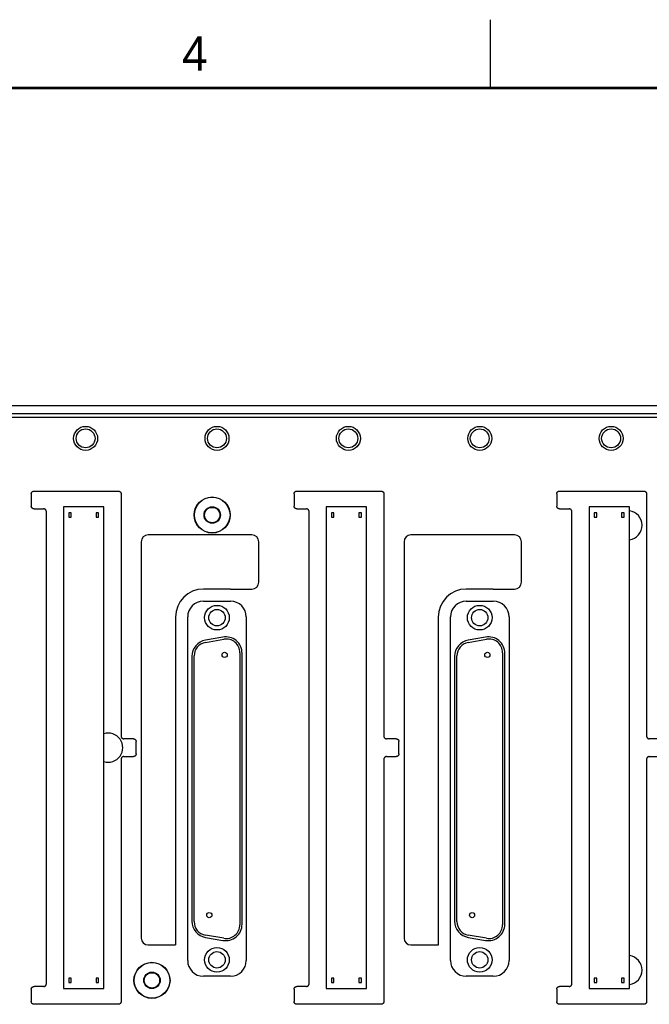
# Model space of a CAD drawing. Header units: inches. Extents: x 0 to 34, y 0 to 22.
# Tile 9 of 18: x 17.8 to 22.4, y 14.8 to 22. Entities that reach past the tile are written whole.
import ezdxf

# ---------------------------------------------------------------- set-up
doc = ezdxf.new("R2010")
doc.units = ezdxf.units.IN
doc.header["$LTSCALE"] = 1.87
doc.header["$MEASUREMENT"] = 0
doc.layers.get('0').update_dxf_attribs({"linetype": 'CONTINUOUS'})
doc.styles.get("Standard").update_dxf_attribs({"font": 'txt', "width": 0.8})

msp = doc.modelspace()

# ---------------------------------------------------------------- linework, layer by layer
at = {"color": 2, "linetype": 'CONTINUOUS'}
msp.add_line((21.25, 22), (21.25, 21.5), dxfattribs=at)
at = {"color": 7, "linetype": 'CONTINUOUS'}
for p, q in [((6.2977, 19.181), (23.4577, 19.181)), ((23.4577, 19.121), (6.2977, 19.121)), ((15.7577, 19.096), (23.4477, 19.096)), ((23.4449, 19.0932), (15.7893, 19.0932)), ((17.8959, 18.536), (17.8959, 18.446)), ((17.9159, 18.556), (18.5319, 18.556)), ((18.5519, 18.536), (18.5519, 16.766)), ((19.8159, 18.536), (19.8159, 18.446)), ((19.8359, 18.556), (20.4519, 18.556)), ((20.4719, 18.536), (20.4719, 16.766)), ((21.7359, 18.536), (21.7359, 18.446)), ((21.7559, 18.556), (22.3719, 18.556)), ((22.3919, 18.536), (22.3919, 16.766)), ((17.9159, 18.426), (17.9859, 18.426)), ((18.4262, 18.441), (18.1312, 18.441)), ((18.1312, 18.441), (18.1312, 14.921)), ((18.4262, 14.921), (18.4262, 18.441)), ((19.8359, 18.426), (19.9059, 18.426)), ((20.3462, 18.441), (20.0512, 18.441)), ((20.0512, 18.441), (20.0512, 14.921)), ((20.3462, 14.921), (20.3462, 18.441)), ((21.7559, 18.426), (21.8259, 18.426)), ((22.2662, 18.441), (21.9712, 18.441)), ((21.9712, 18.441), (21.9712, 14.921)), ((22.2662, 14.921), (22.2662, 18.441)), ((18.0059, 14.956), (18.0059, 18.406)), ((18.1877, 18.3965), (18.1697, 18.3965)), ((18.1697, 18.3965), (18.1697, 18.3655)), ((18.1697, 18.3655), (18.1877, 18.3655)), ((18.1877, 18.3655), (18.1877, 18.3965)), ((18.3877, 18.3965), (18.3697, 18.3965)), ((18.3697, 18.3965), (18.3697, 18.3655)), ((18.3697, 18.3655), (18.3877, 18.3655)), ((18.3877, 18.3655), (18.3877, 18.3965)), ((19.9259, 14.956), (19.9259, 18.406)), ((20.1077, 18.3965), (20.0897, 18.3965)), ((20.0897, 18.3965), (20.0897, 18.3655)), ((20.0897, 18.3655), (20.1077, 18.3655)), ((20.1077, 18.3655), (20.1077, 18.3965)), ((20.3077, 18.3965), (20.2897, 18.3965)), ((20.2897, 18.3965), (20.2897, 18.3655)), ((20.2897, 18.3655), (20.3077, 18.3655)), ((20.3077, 18.3655), (20.3077, 18.3965)), ((21.8459, 14.956), (21.8459, 18.406)), ((22.0277, 18.3965), (22.0097, 18.3965)), ((22.0097, 18.3965), (22.0097, 18.3655)), ((22.0097, 18.3655), (22.0277, 18.3655)), ((22.0277, 18.3655), (22.0277, 18.3965)), ((22.2277, 18.3965), (22.2097, 18.3965)), ((22.2097, 18.3965), (22.2097, 18.3655)), ((22.2097, 18.3655), (22.2277, 18.3655)), ((22.2277, 18.3655), (22.2277, 18.3965)), ((19.5077, 18.235), (18.7497, 18.235)), ((21.4277, 18.235), (20.6697, 18.235)), ((18.6997, 18.185), (18.6997, 15.29)), ((19.5577, 17.89), (19.5577, 18.185)), ((20.6197, 18.185), (20.6197, 15.29)), ((21.4777, 17.89), (21.4777, 18.185)), ((19.3517, 17.84), (19.1547, 17.84)), ((21.2717, 17.84), (21.0747, 17.84)), ((19.1537, 17.7511), (19.3517, 17.7511)), ((21.0737, 17.7511), (21.2717, 17.7511)), ((18.9497, 17.635), (18.9497, 15.24)), ((19.0385, 15.126), (19.0385, 17.636)), ((19.4669, 17.636), (19.4669, 15.126)), ((20.8697, 17.635), (20.8697, 15.24)), ((20.9585, 15.126), (20.9585, 17.636)), ((21.3869, 17.636), (21.3869, 15.126)), ((19.2953, 17.4891), (19.1683, 17.4667)), ((21.2153, 17.4891), (21.0883, 17.4667)), ((19.1683, 17.45), (19.3023, 17.4736)), ((21.0883, 17.45), (21.2223, 17.4736)), ((19.0692, 17.3486), (19.0692, 15.4134)), ((19.0857, 15.4104), (19.0857, 17.3515)), ((19.4197, 17.3751), (19.4197, 15.3868)), ((19.4362, 15.391), (19.4362, 17.371)), ((20.9892, 17.3486), (20.9892, 15.4134)), ((21.0057, 15.4104), (21.0057, 17.3515)), ((21.3397, 17.3751), (21.3397, 15.3868)), ((21.3562, 15.391), (21.3562, 17.371)), ((18.6419, 16.746), (18.5719, 16.746)), ((18.6619, 16.636), (18.6619, 16.726)), ((20.5619, 16.746), (20.4919, 16.746)), ((20.5819, 16.636), (20.5819, 16.726)), ((22.4819, 16.746), (22.4119, 16.746)), ((18.5519, 16.596), (18.5519, 14.826)), ((18.5719, 16.616), (18.6419, 16.616)), ((20.4719, 16.596), (20.4719, 14.826)), ((20.4919, 16.616), (20.5619, 16.616)), ((22.3919, 16.596), (22.3919, 14.826)), ((22.4119, 16.616), (22.4819, 16.616)), ((19.3023, 15.2883), (19.1683, 15.3119)), ((19.1683, 15.2952), (19.2953, 15.2728)), ((21.2223, 15.2883), (21.0883, 15.3119)), ((21.0883, 15.2952), (21.2153, 15.2728)), ((18.7497, 15.24), (18.9504, 15.24)), ((20.6697, 15.24), (20.8704, 15.24)), ((18.1877, 14.9965), (18.1697, 14.9965)), ((18.1697, 14.9965), (18.1697, 14.9655)), ((18.1697, 14.9655), (18.1877, 14.9655)), ((18.1877, 14.9655), (18.1877, 14.9965)), ((18.3877, 14.9965), (18.3697, 14.9965)), ((18.3697, 14.9965), (18.3697, 14.9655)), ((18.3697, 14.9655), (18.3877, 14.9655)), ((18.3877, 14.9655), (18.3877, 14.9965)), ((19.3517, 15.0108), (19.1537, 15.0108)), ((20.1077, 14.9965), (20.0897, 14.9965)), ((20.0897, 14.9965), (20.0897, 14.9655)), ((20.0897, 14.9655), (20.1077, 14.9655)), ((20.1077, 14.9655), (20.1077, 14.9965)), ((20.3077, 14.9965), (20.2897, 14.9965)), ((20.2897, 14.9965), (20.2897, 14.9655)), ((20.2897, 14.9655), (20.3077, 14.9655)), ((20.3077, 14.9655), (20.3077, 14.9965)), ((21.2717, 15.0108), (21.0737, 15.0108)), ((22.0277, 14.9965), (22.0097, 14.9965)), ((22.0097, 14.9965), (22.0097, 14.9655)), ((22.0097, 14.9655), (22.0277, 14.9655)), ((22.0277, 14.9655), (22.0277, 14.9965)), ((22.2277, 14.9965), (22.2097, 14.9965)), ((22.2097, 14.9965), (22.2097, 14.9655)), ((22.2097, 14.9655), (22.2277, 14.9655)), ((22.2277, 14.9655), (22.2277, 14.9965)), ((17.8959, 14.916), (17.8959, 14.826)), ((17.9859, 14.936), (17.9159, 14.936)), ((18.1312, 14.921), (18.4262, 14.921)), ((19.8159, 14.916), (19.8159, 14.826)), ((19.9059, 14.936), (19.8359, 14.936)), ((20.0512, 14.921), (20.3462, 14.921)), ((21.7359, 14.916), (21.7359, 14.826)), ((21.8259, 14.936), (21.7559, 14.936)), ((21.9712, 14.921), (22.2662, 14.921)), ((18.5319, 14.806), (17.9159, 14.806)), ((20.4519, 14.806), (19.8359, 14.806)), ((22.3719, 14.806), (21.7559, 14.806))]:
    msp.add_line(p, q, dxfattribs=at)
at = {"color": 7, "linetype": 'CONTINUOUS', "const_width": 0.02}
msp.add_lwpolyline([(33.5, 21.5), (0.5, 21.5)], dxfattribs=at)
at = {"color": 7, "linetype": 'CONTINUOUS'}
for centre, radius in [((18.2929, 18.941), 0.0875), ((18.2927, 18.941), 0.069), ((19.2529, 18.941), 0.0875), ((19.2527, 18.941), 0.069), ((20.2129, 18.941), 0.0875), ((20.2127, 18.941), 0.069), ((21.1729, 18.941), 0.0875), ((21.1727, 18.941), 0.069), ((22.1329, 18.941), 0.0875), ((22.1327, 18.941), 0.069), ((19.2179, 18.381), 0.1317), ((19.2179, 18.381), 0.13), ((19.2179, 18.381), 0.06), ((19.2177, 18.381), 0.056), ((19.2527, 17.631), 0.09), ((21.1727, 17.631), 0.09), ((19.2527, 17.631), 0.06), ((21.1727, 17.631), 0.06), ((19.3087, 17.359), 0.019), ((21.2287, 17.359), 0.019), ((19.1967, 15.4575), 0.019), ((21.1167, 15.4575), 0.019), ((19.2527, 15.131), 0.09), ((19.2527, 15.131), 0.06), ((21.1727, 15.131), 0.09), ((21.1727, 15.131), 0.06), ((18.7777, 14.981), 0.1317), ((18.7777, 14.981), 0.13), ((18.7777, 14.981), 0.06), ((18.7777, 14.981), 0.056)]:
    msp.add_circle(centre, radius, dxfattribs=at)
for centre, radius, start, end in [((22.2527, 18.306), 0.1065, 277.2861, 82.7139), ((18.7497, 18.185), 0.05, 90, 180), ((19.5077, 18.185), 0.05, 0, 90), ((20.6697, 18.185), 0.05, 90, 180), ((21.4277, 18.185), 0.05, 0, 90), ((19.5077, 17.89), 0.05, 270, 360), ((21.4277, 17.89), 0.05, 270, 360), ((19.1547, 17.635), 0.205, 90, 180), ((21.0747, 17.635), 0.205, 90, 180), ((19.1537, 17.636), 0.1152, 90, 180), ((19.3517, 17.636), 0.1152, 0, 90), ((21.0737, 17.636), 0.1152, 90, 180), ((21.2717, 17.636), 0.1152, 0, 90), ((19.3162, 17.371), 0.12, 0, 100), ((21.2362, 17.371), 0.12, 0, 100), ((19.1892, 17.3486), 0.12, 100, 180), ((19.1857, 17.3515), 0.1, 100, 180), ((19.3197, 17.3751), 0.1, 0, 100), ((21.1092, 17.3486), 0.12, 100, 180), ((21.1057, 17.3515), 0.1, 100, 180), ((21.2397, 17.3751), 0.1, 0, 100), ((18.4577, 16.681), 0.1065, 252.7879, 107.2121), ((19.1892, 15.4134), 0.12, 180, 260), ((19.1857, 15.4104), 0.1, 180, 260), ((21.1092, 15.4134), 0.12, 180, 260), ((21.1057, 15.4104), 0.1, 180, 260), ((19.3162, 15.391), 0.12, 260, 360), ((19.3197, 15.3868), 0.1, 260, 360), ((21.2362, 15.391), 0.12, 260, 360), ((21.2397, 15.3868), 0.1, 260, 360), ((18.7497, 15.29), 0.05, 180, 270), ((20.6697, 15.29), 0.05, 180, 270), ((19.1537, 15.126), 0.1152, 180, 270), ((19.3517, 15.126), 0.1152, 270, 0), ((21.0737, 15.126), 0.1152, 180, 270), ((21.2717, 15.126), 0.1152, 270, 0), ((22.2527, 15.056), 0.1065, 277.2861, 82.7139)]:
    msp.add_arc(centre, radius, start, end, dxfattribs=at)
for points, knots in [([(17.8959, 18.536), (17.8959, 18.5366), (17.8959, 18.5378), (17.8962, 18.5396), (17.8966, 18.5414), (17.8972, 18.5432), (17.898, 18.5449), (17.8989, 18.5465), (17.8999, 18.548), (17.9011, 18.5495), (17.9024, 18.5508), (17.9038, 18.5519), (17.9053, 18.553), (17.9069, 18.5539), (17.9086, 18.5546), (17.9104, 18.5552), (17.9122, 18.5556), (17.914, 18.5559), (17.9153, 18.556), (17.9159, 18.556)], [0, 0, 0, 0, 0.058832, 0.117676, 0.176484, 0.235334, 0.294125, 0.352977, 0.411758, 0.470611, 0.529389, 0.588242, 0.647023, 0.705875, 0.764666, 0.823516, 0.882324, 0.941168, 1, 1, 1, 1]), ([(18.5319, 18.556), (18.5325, 18.556), (18.5337, 18.5559), (18.5356, 18.5556), (18.5374, 18.5552), (18.5391, 18.5546), (18.5408, 18.5539), (18.5424, 18.553), (18.544, 18.5519), (18.5454, 18.5508), (18.5467, 18.5495), (18.5479, 18.548), (18.5489, 18.5465), (18.5498, 18.5449), (18.5506, 18.5432), (18.5511, 18.5414), (18.5516, 18.5396), (18.5518, 18.5378), (18.5519, 18.5366), (18.5519, 18.536)], [0, 0, 0, 0, 0.058832, 0.117676, 0.176484, 0.235334, 0.294125, 0.352977, 0.411758, 0.470611, 0.529389, 0.588242, 0.647023, 0.705875, 0.764666, 0.823516, 0.882324, 0.941168, 1, 1, 1, 1]), ([(19.8159, 18.536), (19.8159, 18.5366), (19.8159, 18.5378), (19.8162, 18.5396), (19.8166, 18.5414), (19.8172, 18.5432), (19.818, 18.5449), (19.8189, 18.5465), (19.8199, 18.548), (19.8211, 18.5495), (19.8224, 18.5508), (19.8238, 18.5519), (19.8253, 18.553), (19.8269, 18.5539), (19.8286, 18.5546), (19.8304, 18.5552), (19.8322, 18.5556), (19.834, 18.5559), (19.8353, 18.556), (19.8359, 18.556)], [0, 0, 0, 0, 0.058832, 0.117676, 0.176484, 0.235334, 0.294125, 0.352977, 0.411758, 0.470611, 0.529389, 0.588242, 0.647023, 0.705875, 0.764666, 0.823516, 0.882324, 0.941168, 1, 1, 1, 1]), ([(20.4519, 18.556), (20.4525, 18.556), (20.4537, 18.5559), (20.4556, 18.5556), (20.4574, 18.5552), (20.4591, 18.5546), (20.4608, 18.5539), (20.4624, 18.553), (20.464, 18.5519), (20.4654, 18.5508), (20.4667, 18.5495), (20.4679, 18.548), (20.4689, 18.5465), (20.4698, 18.5449), (20.4706, 18.5432), (20.4711, 18.5414), (20.4716, 18.5396), (20.4718, 18.5378), (20.4719, 18.5366), (20.4719, 18.536)], [0, 0, 0, 0, 0.058832, 0.117676, 0.176484, 0.235334, 0.294125, 0.352977, 0.411758, 0.470611, 0.529389, 0.588242, 0.647023, 0.705875, 0.764666, 0.823516, 0.882324, 0.941168, 1, 1, 1, 1]), ([(21.7359, 18.536), (21.7359, 18.5366), (21.7359, 18.5378), (21.7362, 18.5396), (21.7366, 18.5414), (21.7372, 18.5432), (21.738, 18.5449), (21.7389, 18.5465), (21.7399, 18.548), (21.7411, 18.5495), (21.7424, 18.5508), (21.7438, 18.5519), (21.7453, 18.553), (21.7469, 18.5539), (21.7486, 18.5546), (21.7504, 18.5552), (21.7522, 18.5556), (21.754, 18.5559), (21.7553, 18.556), (21.7559, 18.556)], [0, 0, 0, 0, 0.058832, 0.117676, 0.176484, 0.235334, 0.294125, 0.352977, 0.411758, 0.470611, 0.529389, 0.588242, 0.647023, 0.705875, 0.764666, 0.823516, 0.882324, 0.941168, 1, 1, 1, 1]), ([(22.3719, 18.556), (22.3725, 18.556), (22.3737, 18.5559), (22.3756, 18.5556), (22.3774, 18.5552), (22.3791, 18.5546), (22.3808, 18.5539), (22.3824, 18.553), (22.384, 18.5519), (22.3854, 18.5508), (22.3867, 18.5495), (22.3879, 18.548), (22.3889, 18.5465), (22.3898, 18.5449), (22.3906, 18.5432), (22.3911, 18.5414), (22.3916, 18.5396), (22.3918, 18.5378), (22.3919, 18.5366), (22.3919, 18.536)], [0, 0, 0, 0, 0.058832, 0.117676, 0.176484, 0.235334, 0.294125, 0.352977, 0.411758, 0.470611, 0.529389, 0.588242, 0.647023, 0.705875, 0.764666, 0.823516, 0.882324, 0.941168, 1, 1, 1, 1]), ([(17.9159, 18.426), (17.9153, 18.426), (17.914, 18.426), (17.9122, 18.4263), (17.9104, 18.4267), (17.9086, 18.4273), (17.9069, 18.428), (17.9053, 18.4289), (17.9038, 18.43), (17.9024, 18.4312), (17.9011, 18.4325), (17.8999, 18.4339), (17.8989, 18.4354), (17.898, 18.437), (17.8972, 18.4387), (17.8966, 18.4405), (17.8962, 18.4423), (17.8959, 18.4441), (17.8959, 18.4453), (17.8959, 18.446)], [0, 0, 0, 0, 0.058832, 0.117676, 0.176484, 0.235334, 0.294125, 0.352977, 0.411758, 0.470611, 0.529389, 0.588242, 0.647023, 0.705875, 0.764666, 0.823516, 0.882324, 0.941168, 1, 1, 1, 1]), ([(18.0059, 18.406), (18.0059, 18.4066), (18.0058, 18.4078), (18.0056, 18.4096), (18.0051, 18.4114), (18.0046, 18.4132), (18.0038, 18.4149), (18.0029, 18.4165), (18.0019, 18.418), (18.0007, 18.4195), (17.9994, 18.4208), (17.998, 18.4219), (17.9964, 18.423), (17.9948, 18.4239), (17.9931, 18.4246), (17.9914, 18.4252), (17.9896, 18.4256), (17.9877, 18.4259), (17.9865, 18.426), (17.9859, 18.426)], [0, 0, 0, 0, 0.058832, 0.117676, 0.176484, 0.235334, 0.294125, 0.352977, 0.411758, 0.470611, 0.529389, 0.588242, 0.647023, 0.705875, 0.764666, 0.823516, 0.882324, 0.941168, 1, 1, 1, 1]), ([(19.8359, 18.426), (19.8353, 18.426), (19.834, 18.426), (19.8322, 18.4263), (19.8304, 18.4267), (19.8286, 18.4273), (19.8269, 18.428), (19.8253, 18.4289), (19.8238, 18.43), (19.8224, 18.4312), (19.8211, 18.4325), (19.8199, 18.4339), (19.8189, 18.4354), (19.818, 18.437), (19.8172, 18.4387), (19.8166, 18.4405), (19.8162, 18.4423), (19.8159, 18.4441), (19.8159, 18.4453), (19.8159, 18.446)], [0, 0, 0, 0, 0.058832, 0.117676, 0.176484, 0.235334, 0.294125, 0.352977, 0.411758, 0.470611, 0.529389, 0.588242, 0.647023, 0.705875, 0.764666, 0.823516, 0.882324, 0.941168, 1, 1, 1, 1]), ([(19.9259, 18.406), (19.9259, 18.4066), (19.9258, 18.4078), (19.9256, 18.4096), (19.9251, 18.4114), (19.9246, 18.4132), (19.9238, 18.4149), (19.9229, 18.4165), (19.9219, 18.418), (19.9207, 18.4195), (19.9194, 18.4208), (19.918, 18.4219), (19.9164, 18.423), (19.9148, 18.4239), (19.9131, 18.4246), (19.9114, 18.4252), (19.9096, 18.4256), (19.9077, 18.4259), (19.9065, 18.426), (19.9059, 18.426)], [0, 0, 0, 0, 0.058832, 0.117676, 0.176484, 0.235334, 0.294125, 0.352977, 0.411758, 0.470611, 0.529389, 0.588242, 0.647023, 0.705875, 0.764666, 0.823516, 0.882324, 0.941168, 1, 1, 1, 1]), ([(21.7559, 18.426), (21.7553, 18.426), (21.754, 18.426), (21.7522, 18.4263), (21.7504, 18.4267), (21.7486, 18.4273), (21.7469, 18.428), (21.7453, 18.4289), (21.7438, 18.43), (21.7424, 18.4312), (21.7411, 18.4325), (21.7399, 18.4339), (21.7389, 18.4354), (21.738, 18.437), (21.7372, 18.4387), (21.7366, 18.4405), (21.7362, 18.4423), (21.7359, 18.4441), (21.7359, 18.4453), (21.7359, 18.446)], [0, 0, 0, 0, 0.058832, 0.117676, 0.176484, 0.235334, 0.294125, 0.352977, 0.411758, 0.470611, 0.529389, 0.588242, 0.647023, 0.705875, 0.764666, 0.823516, 0.882324, 0.941168, 1, 1, 1, 1]), ([(21.8459, 18.406), (21.8459, 18.4066), (21.8458, 18.4078), (21.8456, 18.4096), (21.8451, 18.4114), (21.8446, 18.4132), (21.8438, 18.4149), (21.8429, 18.4165), (21.8419, 18.418), (21.8407, 18.4195), (21.8394, 18.4208), (21.838, 18.4219), (21.8364, 18.423), (21.8348, 18.4239), (21.8331, 18.4246), (21.8314, 18.4252), (21.8296, 18.4256), (21.8277, 18.4259), (21.8265, 18.426), (21.8259, 18.426)], [0, 0, 0, 0, 0.058832, 0.117676, 0.176484, 0.235334, 0.294125, 0.352977, 0.411758, 0.470611, 0.529389, 0.588242, 0.647023, 0.705875, 0.764666, 0.823516, 0.882324, 0.941168, 1, 1, 1, 1]), ([(19.3517, 17.8396), (19.3688, 17.8396), (19.4032, 17.8401), (19.4552, 17.8399), (19.4901, 17.84), (19.5077, 17.84)], [0, 0, 0, 0, 0.328323, 0.661655, 1, 1, 1, 1]), ([(21.2717, 17.8396), (21.2888, 17.8396), (21.3232, 17.8401), (21.3752, 17.8399), (21.4101, 17.84), (21.4277, 17.84)], [0, 0, 0, 0, 0.328323, 0.661655, 1, 1, 1, 1]), ([(18.5519, 16.766), (18.5519, 16.7653), (18.5519, 16.7641), (18.5522, 16.7623), (18.5526, 16.7605), (18.5532, 16.7587), (18.554, 16.757), (18.5549, 16.7554), (18.5559, 16.7539), (18.5571, 16.7525), (18.5584, 16.7512), (18.5598, 16.75), (18.5613, 16.7489), (18.5629, 16.748), (18.5646, 16.7473), (18.5664, 16.7467), (18.5682, 16.7463), (18.57, 16.746), (18.5713, 16.746), (18.5719, 16.746)], [0, 0, 0, 0, 0.058832, 0.117676, 0.176484, 0.235334, 0.294125, 0.352977, 0.411758, 0.470611, 0.529389, 0.588242, 0.647023, 0.705875, 0.764666, 0.823516, 0.882324, 0.941168, 1, 1, 1, 1]), ([(20.4719, 16.766), (20.4719, 16.7653), (20.4719, 16.7641), (20.4722, 16.7623), (20.4726, 16.7605), (20.4732, 16.7587), (20.474, 16.757), (20.4749, 16.7554), (20.4759, 16.7539), (20.4771, 16.7525), (20.4784, 16.7512), (20.4798, 16.75), (20.4813, 16.7489), (20.4829, 16.748), (20.4846, 16.7473), (20.4864, 16.7467), (20.4882, 16.7463), (20.49, 16.746), (20.4913, 16.746), (20.4919, 16.746)], [0, 0, 0, 0, 0.058832, 0.117676, 0.176484, 0.235334, 0.294125, 0.352977, 0.411758, 0.470611, 0.529389, 0.588242, 0.647023, 0.705875, 0.764666, 0.823516, 0.882324, 0.941168, 1, 1, 1, 1]), ([(22.3919, 16.766), (22.3919, 16.7653), (22.3919, 16.7641), (22.3922, 16.7623), (22.3926, 16.7605), (22.3932, 16.7587), (22.394, 16.757), (22.3949, 16.7554), (22.3959, 16.7539), (22.3971, 16.7525), (22.3984, 16.7512), (22.3998, 16.75), (22.4013, 16.7489), (22.4029, 16.748), (22.4046, 16.7473), (22.4064, 16.7467), (22.4082, 16.7463), (22.41, 16.746), (22.4113, 16.746), (22.4119, 16.746)], [0, 0, 0, 0, 0.058832, 0.117676, 0.176484, 0.235334, 0.294125, 0.352977, 0.411758, 0.470611, 0.529389, 0.588242, 0.647023, 0.705875, 0.764666, 0.823516, 0.882324, 0.941168, 1, 1, 1, 1]), ([(18.6419, 16.746), (18.6425, 16.746), (18.6437, 16.7459), (18.6456, 16.7456), (18.6474, 16.7452), (18.6491, 16.7446), (18.6508, 16.7439), (18.6524, 16.743), (18.654, 16.7419), (18.6554, 16.7408), (18.6567, 16.7395), (18.6579, 16.738), (18.6589, 16.7365), (18.6598, 16.7349), (18.6606, 16.7332), (18.6611, 16.7314), (18.6616, 16.7296), (18.6618, 16.7278), (18.6619, 16.7266), (18.6619, 16.726)], [0, 0, 0, 0, 0.058832, 0.117676, 0.176484, 0.235334, 0.294125, 0.352977, 0.411758, 0.470611, 0.529389, 0.588242, 0.647023, 0.705875, 0.764666, 0.823516, 0.882324, 0.941168, 1, 1, 1, 1]), ([(20.5619, 16.746), (20.5625, 16.746), (20.5637, 16.7459), (20.5656, 16.7456), (20.5674, 16.7452), (20.5691, 16.7446), (20.5708, 16.7439), (20.5724, 16.743), (20.574, 16.7419), (20.5754, 16.7408), (20.5767, 16.7395), (20.5779, 16.738), (20.5789, 16.7365), (20.5798, 16.7349), (20.5806, 16.7332), (20.5811, 16.7314), (20.5816, 16.7296), (20.5818, 16.7278), (20.5819, 16.7266), (20.5819, 16.726)], [0, 0, 0, 0, 0.058832, 0.117676, 0.176484, 0.235334, 0.294125, 0.352977, 0.411758, 0.470611, 0.529389, 0.588242, 0.647023, 0.705875, 0.764666, 0.823516, 0.882324, 0.941168, 1, 1, 1, 1]), ([(18.6619, 16.636), (18.6619, 16.6353), (18.6618, 16.6341), (18.6616, 16.6323), (18.6611, 16.6305), (18.6606, 16.6287), (18.6598, 16.627), (18.6589, 16.6254), (18.6579, 16.6239), (18.6567, 16.6225), (18.6554, 16.6212), (18.654, 16.62), (18.6524, 16.6189), (18.6508, 16.618), (18.6491, 16.6173), (18.6474, 16.6167), (18.6456, 16.6163), (18.6437, 16.616), (18.6425, 16.616), (18.6419, 16.616)], [0, 0, 0, 0, 0.058832, 0.117676, 0.176484, 0.235334, 0.294125, 0.352977, 0.411758, 0.470611, 0.529389, 0.588242, 0.647023, 0.705875, 0.764666, 0.823516, 0.882324, 0.941168, 1, 1, 1, 1]), ([(20.5819, 16.636), (20.5819, 16.6353), (20.5818, 16.6341), (20.5816, 16.6323), (20.5811, 16.6305), (20.5806, 16.6287), (20.5798, 16.627), (20.5789, 16.6254), (20.5779, 16.6239), (20.5767, 16.6225), (20.5754, 16.6212), (20.574, 16.62), (20.5724, 16.6189), (20.5708, 16.618), (20.5691, 16.6173), (20.5674, 16.6167), (20.5656, 16.6163), (20.5637, 16.616), (20.5625, 16.616), (20.5619, 16.616)], [0, 0, 0, 0, 0.058832, 0.117676, 0.176484, 0.235334, 0.294125, 0.352977, 0.411758, 0.470611, 0.529389, 0.588242, 0.647023, 0.705875, 0.764666, 0.823516, 0.882324, 0.941168, 1, 1, 1, 1]), ([(18.5719, 16.616), (18.5713, 16.616), (18.57, 16.6159), (18.5682, 16.6156), (18.5664, 16.6152), (18.5646, 16.6146), (18.5629, 16.6139), (18.5613, 16.613), (18.5598, 16.6119), (18.5584, 16.6108), (18.5571, 16.6095), (18.5559, 16.608), (18.5549, 16.6065), (18.554, 16.6049), (18.5532, 16.6032), (18.5526, 16.6014), (18.5522, 16.5996), (18.5519, 16.5978), (18.5519, 16.5966), (18.5519, 16.596)], [0, 0, 0, 0, 0.058832, 0.117676, 0.176484, 0.235334, 0.294125, 0.352977, 0.411758, 0.470611, 0.529389, 0.588242, 0.647023, 0.705875, 0.764666, 0.823516, 0.882324, 0.941168, 1, 1, 1, 1]), ([(20.4919, 16.616), (20.4913, 16.616), (20.49, 16.6159), (20.4882, 16.6156), (20.4864, 16.6152), (20.4846, 16.6146), (20.4829, 16.6139), (20.4813, 16.613), (20.4798, 16.6119), (20.4784, 16.6108), (20.4771, 16.6095), (20.4759, 16.608), (20.4749, 16.6065), (20.474, 16.6049), (20.4732, 16.6032), (20.4726, 16.6014), (20.4722, 16.5996), (20.4719, 16.5978), (20.4719, 16.5966), (20.4719, 16.596)], [0, 0, 0, 0, 0.058832, 0.117676, 0.176484, 0.235334, 0.294125, 0.352977, 0.411758, 0.470611, 0.529389, 0.588242, 0.647023, 0.705875, 0.764666, 0.823516, 0.882324, 0.941168, 1, 1, 1, 1]), ([(22.4119, 16.616), (22.4113, 16.616), (22.41, 16.6159), (22.4082, 16.6156), (22.4064, 16.6152), (22.4046, 16.6146), (22.403, 16.6139), (22.4013, 16.613), (22.3998, 16.6119), (22.3984, 16.6108), (22.3971, 16.6095), (22.3959, 16.608), (22.3949, 16.6065), (22.394, 16.6049), (22.3932, 16.6032), (22.3926, 16.6014), (22.3922, 16.5996), (22.3919, 16.5978), (22.3919, 16.5966), (22.3919, 16.596)], [0, 0, 0, 0, 0.058831, 0.117677, 0.176491, 0.235348, 0.294148, 0.353009, 0.4118, 0.470661, 0.529446, 0.588304, 0.647087, 0.705938, 0.764725, 0.823566, 0.882362, 0.941189, 1, 1, 1, 1]), ([(17.8959, 14.916), (17.8959, 14.9166), (17.8959, 14.9178), (17.8962, 14.9196), (17.8966, 14.9214), (17.8972, 14.9232), (17.898, 14.9249), (17.8989, 14.9265), (17.8999, 14.928), (17.9011, 14.9295), (17.9024, 14.9308), (17.9038, 14.9319), (17.9053, 14.933), (17.9069, 14.9339), (17.9086, 14.9346), (17.9104, 14.9352), (17.9122, 14.9356), (17.914, 14.9359), (17.9153, 14.936), (17.9159, 14.936)], [0, 0, 0, 0, 0.058832, 0.117676, 0.176484, 0.235334, 0.294125, 0.352977, 0.411758, 0.470611, 0.529389, 0.588242, 0.647023, 0.705875, 0.764666, 0.823516, 0.882324, 0.941168, 1, 1, 1, 1]), ([(17.9859, 14.936), (17.9865, 14.936), (17.9877, 14.936), (17.9896, 14.9363), (17.9914, 14.9367), (17.9931, 14.9373), (17.9948, 14.938), (17.9964, 14.9389), (17.998, 14.94), (17.9994, 14.9412), (18.0007, 14.9425), (18.0019, 14.9439), (18.0029, 14.9454), (18.0038, 14.947), (18.0046, 14.9487), (18.0051, 14.9505), (18.0056, 14.9523), (18.0058, 14.9541), (18.0059, 14.9553), (18.0059, 14.956)], [0, 0, 0, 0, 0.058832, 0.117676, 0.176484, 0.235334, 0.294125, 0.352977, 0.411758, 0.470611, 0.529389, 0.588242, 0.647023, 0.705875, 0.764666, 0.823516, 0.882324, 0.941168, 1, 1, 1, 1]), ([(19.8159, 14.916), (19.8159, 14.9166), (19.8159, 14.9178), (19.8162, 14.9196), (19.8166, 14.9214), (19.8172, 14.9232), (19.818, 14.9249), (19.8189, 14.9265), (19.8199, 14.928), (19.8211, 14.9295), (19.8224, 14.9308), (19.8238, 14.9319), (19.8253, 14.933), (19.8269, 14.9339), (19.8286, 14.9346), (19.8304, 14.9352), (19.8322, 14.9356), (19.834, 14.9359), (19.8353, 14.936), (19.8359, 14.936)], [0, 0, 0, 0, 0.058832, 0.117676, 0.176484, 0.235334, 0.294125, 0.352977, 0.411758, 0.470611, 0.529389, 0.588242, 0.647023, 0.705875, 0.764666, 0.823516, 0.882324, 0.941168, 1, 1, 1, 1]), ([(19.9059, 14.936), (19.9065, 14.936), (19.9077, 14.936), (19.9096, 14.9363), (19.9114, 14.9367), (19.9131, 14.9373), (19.9148, 14.938), (19.9164, 14.9389), (19.918, 14.94), (19.9194, 14.9412), (19.9207, 14.9425), (19.9219, 14.9439), (19.9229, 14.9454), (19.9238, 14.947), (19.9246, 14.9487), (19.9251, 14.9505), (19.9256, 14.9523), (19.9258, 14.9541), (19.9259, 14.9553), (19.9259, 14.956)], [0, 0, 0, 0, 0.058832, 0.117676, 0.176484, 0.235334, 0.294125, 0.352977, 0.411758, 0.470611, 0.529389, 0.588242, 0.647023, 0.705875, 0.764666, 0.823516, 0.882324, 0.941168, 1, 1, 1, 1]), ([(21.7359, 14.916), (21.7359, 14.9166), (21.7359, 14.9178), (21.7362, 14.9196), (21.7366, 14.9214), (21.7372, 14.9232), (21.738, 14.9249), (21.7389, 14.9265), (21.7399, 14.928), (21.7411, 14.9295), (21.7424, 14.9308), (21.7438, 14.9319), (21.7453, 14.933), (21.7469, 14.9339), (21.7486, 14.9346), (21.7504, 14.9352), (21.7522, 14.9356), (21.754, 14.9359), (21.7553, 14.936), (21.7559, 14.936)], [0, 0, 0, 0, 0.058832, 0.117676, 0.176484, 0.235334, 0.294125, 0.352977, 0.411758, 0.470611, 0.529389, 0.588242, 0.647023, 0.705875, 0.764666, 0.823516, 0.882324, 0.941168, 1, 1, 1, 1]), ([(21.8259, 14.936), (21.8265, 14.936), (21.8277, 14.936), (21.8296, 14.9363), (21.8314, 14.9367), (21.8331, 14.9373), (21.8348, 14.938), (21.8364, 14.9389), (21.838, 14.94), (21.8394, 14.9412), (21.8407, 14.9425), (21.8419, 14.9439), (21.8429, 14.9454), (21.8438, 14.947), (21.8446, 14.9487), (21.8451, 14.9505), (21.8456, 14.9523), (21.8458, 14.9541), (21.8459, 14.9553), (21.8459, 14.956)], [0, 0, 0, 0, 0.058832, 0.117676, 0.176484, 0.235334, 0.294125, 0.352977, 0.411758, 0.470611, 0.529389, 0.588242, 0.647023, 0.705875, 0.764666, 0.823516, 0.882324, 0.941168, 1, 1, 1, 1]), ([(17.9159, 14.806), (17.9153, 14.806), (17.914, 14.806), (17.9122, 14.8063), (17.9104, 14.8067), (17.9086, 14.8073), (17.9069, 14.808), (17.9053, 14.8089), (17.9038, 14.81), (17.9024, 14.8112), (17.9011, 14.8125), (17.8999, 14.8139), (17.8989, 14.8154), (17.898, 14.817), (17.8972, 14.8187), (17.8966, 14.8205), (17.8962, 14.8223), (17.8959, 14.8241), (17.8959, 14.8253), (17.8959, 14.826)], [0, 0, 0, 0, 0.058832, 0.117676, 0.176484, 0.235334, 0.294125, 0.352977, 0.411758, 0.470611, 0.529389, 0.588242, 0.647023, 0.705875, 0.764666, 0.823516, 0.882324, 0.941168, 1, 1, 1, 1]), ([(18.5519, 14.826), (18.5519, 14.8253), (18.5518, 14.8241), (18.5516, 14.8223), (18.5511, 14.8205), (18.5506, 14.8187), (18.5498, 14.817), (18.5489, 14.8154), (18.5479, 14.8139), (18.5467, 14.8125), (18.5454, 14.8112), (18.544, 14.81), (18.5424, 14.8089), (18.5408, 14.808), (18.5391, 14.8073), (18.5374, 14.8067), (18.5356, 14.8063), (18.5337, 14.806), (18.5325, 14.806), (18.5319, 14.806)], [0, 0, 0, 0, 0.058832, 0.117676, 0.176484, 0.235334, 0.294125, 0.352977, 0.411758, 0.470611, 0.529389, 0.588242, 0.647023, 0.705875, 0.764666, 0.823516, 0.882324, 0.941168, 1, 1, 1, 1]), ([(19.8359, 14.806), (19.8353, 14.806), (19.834, 14.806), (19.8322, 14.8063), (19.8304, 14.8067), (19.8286, 14.8073), (19.8269, 14.808), (19.8253, 14.8089), (19.8238, 14.81), (19.8224, 14.8112), (19.8211, 14.8125), (19.8199, 14.8139), (19.8189, 14.8154), (19.818, 14.817), (19.8172, 14.8187), (19.8166, 14.8205), (19.8162, 14.8223), (19.8159, 14.8241), (19.8159, 14.8253), (19.8159, 14.826)], [0, 0, 0, 0, 0.058832, 0.117676, 0.176484, 0.235334, 0.294125, 0.352977, 0.411758, 0.470611, 0.529389, 0.588242, 0.647023, 0.705875, 0.764666, 0.823516, 0.882324, 0.941168, 1, 1, 1, 1]), ([(20.4719, 14.826), (20.4719, 14.8253), (20.4718, 14.8241), (20.4716, 14.8223), (20.4711, 14.8205), (20.4706, 14.8187), (20.4698, 14.817), (20.4689, 14.8154), (20.4679, 14.8139), (20.4667, 14.8125), (20.4654, 14.8112), (20.464, 14.81), (20.4624, 14.8089), (20.4608, 14.808), (20.4591, 14.8073), (20.4574, 14.8067), (20.4556, 14.8063), (20.4537, 14.806), (20.4525, 14.806), (20.4519, 14.806)], [0, 0, 0, 0, 0.058832, 0.117676, 0.176484, 0.235334, 0.294125, 0.352977, 0.411758, 0.470611, 0.529389, 0.588242, 0.647023, 0.705875, 0.764666, 0.823516, 0.882324, 0.941168, 1, 1, 1, 1]), ([(21.7559, 14.806), (21.7553, 14.806), (21.754, 14.806), (21.7522, 14.8063), (21.7504, 14.8067), (21.7486, 14.8073), (21.7469, 14.808), (21.7453, 14.8089), (21.7438, 14.81), (21.7424, 14.8112), (21.7411, 14.8125), (21.7399, 14.8139), (21.7389, 14.8154), (21.738, 14.817), (21.7372, 14.8187), (21.7366, 14.8205), (21.7362, 14.8223), (21.7359, 14.8241), (21.7359, 14.8253), (21.7359, 14.826)], [0, 0, 0, 0, 0.058832, 0.117676, 0.176484, 0.235334, 0.294125, 0.352977, 0.411758, 0.470611, 0.529389, 0.588242, 0.647023, 0.705875, 0.764666, 0.823516, 0.882324, 0.941168, 1, 1, 1, 1]), ([(22.3919, 14.826), (22.3919, 14.8253), (22.3918, 14.8241), (22.3916, 14.8223), (22.3911, 14.8205), (22.3906, 14.8187), (22.3898, 14.817), (22.3889, 14.8154), (22.3879, 14.8139), (22.3867, 14.8125), (22.3854, 14.8112), (22.384, 14.81), (22.3824, 14.8089), (22.3808, 14.808), (22.3791, 14.8073), (22.3774, 14.8067), (22.3756, 14.8063), (22.3737, 14.806), (22.3725, 14.806), (22.3719, 14.806)], [0, 0, 0, 0, 0.058832, 0.117676, 0.176484, 0.235334, 0.294125, 0.352977, 0.411758, 0.470611, 0.529389, 0.588242, 0.647023, 0.705875, 0.764666, 0.823516, 0.882324, 0.941168, 1, 1, 1, 1])]:
    msp.add_open_spline(points, degree=3, knots=knots, dxfattribs=at)

# ---------------------------------------------------------------- texts
at = {"color": 2, "linetype": 'CONTINUOUS'}
msp.add_text('4', height=0.25, dxfattribs=at).set_placement((18.9977, 21.6277))

doc.saveas('drawing.dxf')
